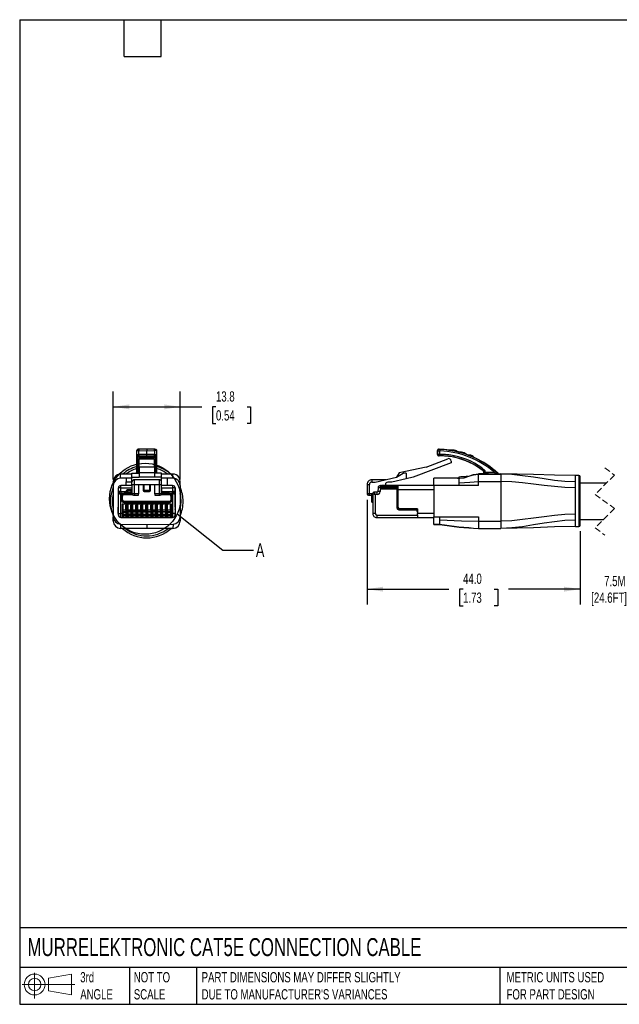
# Model space of a CAD drawing. Header units: millimetres. Extents: x 6 to 273, y 6 to 210.
# Tile 1 of 5: x 6 to 130, y 6 to 210. Entities that reach past the tile are written whole.
import ezdxf

# ---------------------------------------------------------------- set-up
doc = ezdxf.new("R2010")
doc.units = ezdxf.units.MM
doc.linetypes.add('SLD-Dashed', pattern=[1.905, 1.27, -0.635])
doc.linetypes.add('SLD-Solid', pattern=[0])
doc.layers.add('DIMENSIONS', color=140, linetype='SLD-Solid', lineweight=25)
doc.layers.add('TEXT', color=140, linetype='SLD-Solid', lineweight=25)
doc.layers.add('SLD-DEFPOINTS', color=7, linetype='Continuous')
doc.styles.add('SLDTEXTSTYLE0', font='TXT', dxfattribs={"width": 0.7})
doc.dimstyles.new('SLDDIMSTYLE1', dxfattribs={"dimtxt": 2.158008, "dimasz": 3.302, "dimexe": 0, "dimexo": 0.0625, "dimgap": 0.539502, "dimtad": 0, "dimtih": 1, "dimtoh": 1, "dimdec": 1, "dimrnd": 1e-09, "dimzin": 12, "dimdsep": 46, "dimtxsty": 'SLDTEXTSTYLE0', "dimsah": 1, "dimcen": 0.09, "dimadec": 0, "dimazin": 3, "dimtfac": 1, "dimtdec": 1, "dimtofl": 0, "dimtmove": 0, "dimatfit": 3, "dimfxl": 0, "dimfrac": 2, "dimtolj": 1, "dimtzin": 12, "dimarcsym": 0})
doc.dimstyles.new('SLDDIMSTYLE2', dxfattribs={"dimtxt": 2.158008, "dimasz": 3.302, "dimexe": 0, "dimexo": 0.0625, "dimgap": 0.539502, "dimtad": 0, "dimtih": 1, "dimtoh": 1, "dimdec": 1, "dimrnd": 1e-09, "dimzin": 12, "dimdsep": 46, "dimtxsty": 'SLDTEXTSTYLE0', "dimsah": 1, "dimcen": 0.09, "dimadec": 0, "dimazin": 3, "dimtfac": 1, "dimtdec": 1, "dimtmove": 0, "dimatfit": 0, "dimfxl": 0, "dimfrac": 2, "dimtolj": 1, "dimtzin": 12, "dimarcsym": 0})
doc.dimstyles.new('SLDDIMSTYLE3', dxfattribs={"dimtxt": 2.158008, "dimasz": 3.302, "dimexe": 0, "dimexo": 0.0625, "dimgap": 0.539502, "dimtad": 0, "dimtih": 1, "dimtoh": 1, "dimdec": 1, "dimrnd": 1e-09, "dimzin": 4, "dimdsep": 46, "dimtxsty": 'SLDTEXTSTYLE0', "dimsah": 1, "dimcen": 0.09, "dimadec": 0, "dimazin": 1, "dimtfac": 1, "dimtdec": 1, "dimtofl": 0, "dimtmove": 0, "dimatfit": 3, "dimfxl": 0, "dimfrac": 2, "dimtolj": 1, "dimtzin": 12, "dimarcsym": 0})
doc.dimstyles.new('SLDDIMSTYLE4', dxfattribs={"dimtxt": 0.18, "dimasz": 3.302, "dimexe": 0, "dimexo": 0.0625, "dimgap": 0, "dimtad": 0, "dimtih": 1, "dimtoh": 1, "dimdec": 0, "dimrnd": 1e-09, "dimzin": 0, "dimdsep": 46, "dimtxsty": 'Standard', "dimblk1": 'NONE', "dimblk2": 'NONE', "dimsah": 1, "dimcen": 0.09, "dimadec": 0, "dimazin": 0, "dimtfac": 3.302, "dimtdec": 0, "dimtofl": 0, "dimtmove": 0, "dimatfit": 3, "dimldrblk": 'NONE', "dimfxl": 0, "dimfrac": 2, "dimtolj": 1, "dimtzin": 0, "dimarcsym": 0})

# ---------------------------------------------------------------- blocks, each defined once
blk = doc.blocks.new('Block11')
at = {"color": 7, "linetype": 'SLD-Solid', "lineweight": 18}
for p, q in [((2.59, 5.31), (2.59, 0)), ((5.48, 4.17), (10.18, 5.03)), ((5.48, 1.6), (5.48, 4.17)), ((10.18, 5.03), (10.18, 0.73)), ((0, 2.88), (10.87, 2.88)), ((5.48, 1.6), (10.18, 0.73))]:
    blk.add_line(p, q, dxfattribs=at)
for radius in [2.15, 1.29]:
    blk.add_circle((2.59, 2.88), radius, dxfattribs=at)
blk = doc.blocks.new('Block12')
at = {"layer": 'SLD-DEFPOINTS'}
blk.add_blockref('Block11', (0, 0), dxfattribs=at)
blk = doc.blocks.new('_D_3')
at = {"layer": 'DIMENSIONS'}
for p, q in [((122.05, 104), (122.05, 88.85)), ((140.01, 104.35), (140.01, 88.85)), ((122.05, 92.03), (115.7, 92.03)), ((140.01, 92.03), (146.36, 92.03))]:
    blk.add_line(p, q, dxfattribs=at)
for points in [[(122.05, 92.03), (118.74, 92.53), (118.74, 91.52)], [(140.01, 92.03), (143.31, 91.52), (143.31, 92.53)]]:
    blk.add_solid(points, dxfattribs=at)
at = {"layer": 'DIMENSIONS', "char_height": 2.117, "attachment_point": 1, "style": 'SLDTEXTSTYLE0'}
for s, insert in [('7.5M', (127, 94.76)), ('[24.6FT]', (124.33, 91.33))]:
    blk.add_mtext(s, dxfattribs=dict(at, insert=insert))
blk = doc.blocks.new('_D_4')
at = {"layer": 'DIMENSIONS'}
for p, q in [((78.05, 110.45), (78.05, 88.85)), ((122.05, 104), (122.05, 88.85)), ((78.05, 92.03), (94.96, 92.03)), ((97.88, 92.03), (97.16, 92.03)), ((97.16, 92.03), (97.16, 88.6)), ((104.3, 92.03), (105.02, 92.03)), ((105.02, 92.03), (105.02, 88.6)), ((122.05, 92.03), (107.22, 92.03)), ((97.16, 88.6), (97.88, 88.6)), ((105.02, 88.6), (104.3, 88.6))]:
    blk.add_line(p, q, dxfattribs=at)
for points in [[(78.05, 92.03), (81.35, 91.52), (81.35, 92.53)], [(122.05, 92.03), (118.74, 92.53), (118.74, 91.52)]]:
    blk.add_solid(points, dxfattribs=at)
at = {"layer": 'DIMENSIONS', "char_height": 2.117, "attachment_point": 1, "style": 'SLDTEXTSTYLE0'}
for s, insert in [('44.0', (97.88, 95.24)), ('1.73', (97.88, 91.33))]:
    blk.add_mtext(s, dxfattribs=dict(at, insert=insert))
blk = doc.blocks.new('_D_5')
at = {"layer": 'DIMENSIONS'}
for p, q in [((25.68, 114.69), (25.68, 132.83)), ((39.48, 114.69), (39.48, 132.83)), ((25.68, 129.65), (39.48, 129.65)), ((39.48, 129.65), (43.95, 129.65)), ((46.87, 129.65), (46.15, 129.65)), ((46.15, 129.65), (46.15, 126.22)), ((53.28, 129.65), (54.01, 129.65)), ((54.01, 129.65), (54.01, 126.22)), ((46.15, 126.22), (46.87, 126.22)), ((54.01, 126.22), (53.28, 126.22))]:
    blk.add_line(p, q, dxfattribs=at)
for points in [[(25.68, 129.65), (28.98, 129.14), (28.98, 130.16)], [(39.48, 129.65), (36.18, 130.16), (36.18, 129.14)]]:
    blk.add_solid(points, dxfattribs=at)
at = {"layer": 'DIMENSIONS', "char_height": 2.117, "attachment_point": 1, "style": 'SLDTEXTSTYLE0'}
for s, insert in [('13.8', (46.87, 132.86)), ('0.54', (46.87, 128.95))]:
    blk.add_mtext(s, dxfattribs=dict(at, insert=insert))
blk = doc.blocks.new('_None')

msp = doc.modelspace()

# ---------------------------------------------------------------- linework, layer by layer
for p, q in [((30.48, 120.59), (30.48, 119.84)), ((32.58, 120.91), (30.97, 120.9)), ((30.97, 120.6), (32.58, 120.61)), ((30.97, 119.84), (30.97, 120.6)), ((34.18, 120.9), (32.57, 120.91)), ((32.58, 119.83), (32.58, 120.61)), ((32.58, 120.61), (34.18, 120.6)), ((34.18, 120.6), (34.18, 119.84)), ((34.68, 119.84), (34.68, 120.59)), ((92.6, 119.83), (92.6, 120.61)), ((92.6, 120.61), (92.61, 120.6)), ((92.61, 120.6), (92.61, 119.84)), ((92.92, 120.9), (92.91, 120.91)), ((93.11, 119.84), (93.11, 120.59)), ((95.84, 120.57), (94.95, 120.72)), ((95.01, 120.72), (95.81, 120.72)), ((95.81, 120.72), (95.81, 120.72)), ((97.19, 120.27), (97.56, 120.27)), ((97.56, 120.27), (97.56, 120.27)), ((30.48, 119.84), (30.48, 119.55)), ((30.48, 119.55), (30.48, 116.47)), ((30.78, 119.25), (30.78, 119.54)), ((30.78, 119.54), (30.79, 119.54)), ((32.58, 119.24), (30.78, 119.25)), ((30.78, 116.42), (30.78, 119.25)), ((32.58, 119.83), (30.97, 119.84)), ((30.97, 119.55), (30.97, 119.54)), ((30.97, 119.54), (32.58, 119.53)), ((30.97, 119.54), (32.58, 119.53)), ((34.18, 118.97), (30.98, 118.97)), ((30.98, 118.93), (30.98, 118.97)), ((30.98, 118.93), (34.18, 118.93)), ((30.98, 117.21), (30.98, 118.93)), ((34.18, 119.84), (32.58, 119.83)), ((32.58, 119.53), (34.18, 119.54)), ((32.58, 119.53), (34.18, 119.54)), ((32.58, 119.24), (32.58, 119.53)), ((32.58, 119.24), (34.38, 119.25)), ((32.58, 118.97), (32.58, 119.24)), ((34.18, 119.54), (34.18, 119.55)), ((34.18, 118.97), (34.18, 118.93)), ((34.18, 117.21), (34.18, 118.93)), ((34.37, 119.54), (34.38, 119.54)), ((34.38, 119.54), (34.38, 119.25)), ((34.38, 119.25), (34.38, 116.42)), ((34.68, 119.55), (34.68, 119.84)), ((34.68, 116.47), (34.68, 119.55)), ((95.41, 118.12), (87.59, 115.12)), ((90.24, 117.21), (94.73, 118.93)), ((92.61, 119.84), (92.6, 119.83)), ((92.9, 119.53), (92.91, 119.54)), ((95.41, 118.47), (95.41, 118.12)), ((96, 119.24), (96, 119.25)), ((98.97, 119.69), (99.16, 119.69)), ((99.24, 119.58), (98.98, 119.67)), ((99.16, 119.69), (99.16, 119.69)), ((29.53, 115.96), (30.98, 115.96)), ((29.53, 115.13), (29.53, 115.96)), ((30.48, 116.1), (30.45, 115.99)), ((30.47, 116.04), (30.48, 116.1)), ((30.48, 116.47), (30.48, 116.1)), ((30.98, 116.42), (30.78, 116.42)), ((30.78, 116.1), (30.78, 116.19)), ((30.78, 116.19), (30.98, 116.19)), ((30.98, 116.09), (30.78, 116.1)), ((34.18, 117.21), (30.98, 117.21)), ((30.98, 117.21), (30.98, 116.05)), ((34.18, 116.05), (30.98, 116.05)), ((30.98, 116.05), (30.98, 115.13)), ((34.18, 117.21), (34.18, 116.05)), ((34.38, 116.42), (34.18, 116.42)), ((34.18, 116.19), (34.38, 116.19)), ((34.38, 116.1), (34.18, 116.09)), ((34.18, 116.05), (34.18, 115.13)), ((35.63, 115.96), (34.18, 115.96)), ((34.38, 116.19), (34.38, 116.1)), ((34.68, 116.1), (34.68, 116.47)), ((35.63, 115.13), (35.63, 115.96)), ((84.67, 116.05), (84.14, 115.13)), ((84.14, 115.13), (85.52, 115.96)), ((90.24, 117.21), (84.67, 116.05)), ((86.16, 115.96), (85.52, 115.96)), ((86.16, 115.96), (86.16, 114.79)), ((102.05, 116.42), (102.03, 116.41)), ((102.15, 116.18), (102.16, 116.19)), ((102.15, 115.98), (102.15, 116.18)), ((102.16, 116.19), (102.16, 116.1)), ((102.46, 116.1), (102.46, 116.47)), ((104.41, 116.1), (103.05, 116.1)), ((104.41, 116.1), (104.41, 115.8)), ((105.11, 115.9), (105.11, 115.88)), ((25.68, 114.27), (25.68, 113.42)), ((29.53, 115.79), (27.16, 115.77)), ((27.16, 115.71), (27.16, 115.77)), ((27.16, 114.92), (27.16, 115.71)), ((28.33, 114.93), (27.16, 114.92)), ((29.53, 114.94), (28.33, 114.93)), ((28.33, 114.93), (28.33, 114.17)), ((28.33, 114.17), (28.33, 114.17)), ((28.34, 113.42), (28.33, 114.17)), ((28.33, 114.17), (29.53, 114.17)), ((29.53, 115.13), (30.98, 115.13)), ((29.53, 114.12), (29.53, 115.13)), ((29.53, 113.62), (29.53, 114.12)), ((30.03, 113.62), (30.03, 114.62)), ((35.13, 114.62), (30.03, 114.62)), ((34.18, 115.13), (30.98, 115.13)), ((35.63, 115.13), (34.18, 115.13)), ((35.13, 114.62), (35.13, 113.62)), ((37.99, 115.77), (35.63, 115.79)), ((35.63, 114.12), (35.63, 115.13)), ((36.83, 114.93), (35.63, 114.94)), ((35.63, 113.62), (35.63, 114.12)), ((36.84, 113.42), (36.83, 114.93)), ((37.99, 114.92), (36.83, 114.93)), ((37.99, 114.92), (37.99, 115.77)), ((39.48, 113.42), (39.48, 114.27)), ((79.05, 114.62), (79.05, 114.12)), ((81.92, 114.62), (79.05, 114.62)), ((79.05, 114.12), (79.74, 114.12)), ((79.74, 114.12), (84.14, 115.13)), ((83.2, 114.11), (82.33, 114.11)), ((86.16, 114.79), (83.2, 114.11)), ((87.59, 115.12), (86.16, 114.79)), ((91.85, 114.92), (91.85, 114.93)), ((91.85, 113.42), (91.85, 114.92)), ((97.05, 114.92), (91.85, 114.92)), ((96.75, 114.95), (93.35, 114.95)), ((97.05, 115.22), (97.56, 115.25)), ((97.05, 114.95), (97.05, 115.22)), ((97.05, 114.92), (97.05, 114.95)), ((97.05, 113.97), (97.05, 114.77)), ((97.05, 113.42), (97.05, 113.97)), ((97.56, 115.25), (98.88, 115.32)), ((101.05, 115.77), (101.05, 115.8)), ((103.05, 115.8), (101.05, 115.8)), ((101.05, 115.62), (101.05, 115.77)), ((101.05, 115.77), (105.65, 115.77)), ((101.05, 114.27), (101.05, 115.62)), ((101.05, 113.42), (101.05, 114.27)), ((101.05, 114.27), (105.65, 114.27)), ((101.98, 115.82), (101.97, 115.81)), ((103.05, 115.8), (103.05, 115.8)), ((103.05, 115.8), (104.41, 115.8)), ((105.31, 115.82), (105.65, 115.82)), ((105.31, 115.8), (105.31, 115.82)), ((105.65, 115.82), (105.65, 115.77)), ((105.65, 115.77), (105.65, 114.27)), ((105.65, 114.27), (105.65, 106.07)), ((121.75, 115.47), (121.05, 115.47)), ((121.05, 114.18), (121.05, 115.47)), ((121.05, 112.94), (121.05, 114.18)), ((121.75, 115.47), (121.75, 110.22)), ((122.05, 110.22), (122.05, 115.17)), ((127.41, 113.87), (122.05, 113.87)), ((25.68, 113.42), (25.68, 106.97)), ((26.69, 112.62), (26.69, 108.92)), ((26.69, 112.62), (26.74, 112.62)), ((26.74, 112.15), (26.74, 112.92)), ((26.74, 111.55), (26.74, 112.15)), ((29.53, 113.42), (27.24, 113.42)), ((27.24, 112.95), (27.24, 113.42)), ((27.24, 112.17), (27.24, 112.95)), ((27.24, 112.95), (29.53, 112.95)), ((27.24, 112.05), (27.24, 112.17)), ((27.24, 112.17), (28.32, 112.17)), ((29.53, 112.05), (27.24, 112.05)), ((28.32, 112.17), (28.25, 112.05)), ((28.32, 112.17), (28.53, 112.55)), ((29.48, 112.55), (28.53, 112.55)), ((29.53, 112.47), (29.48, 112.55)), ((29.53, 113.62), (30.03, 113.62)), ((29.53, 113.62), (29.53, 111.72)), ((29.53, 112.95), (29.53, 112.47)), ((29.53, 112.15), (29.53, 112.47)), ((29.53, 112.05), (29.53, 112.15)), ((30.03, 111.72), (30.03, 113.62)), ((30.03, 113.62), (30.88, 113.62)), ((30.88, 113.62), (32.03, 113.62)), ((30.88, 113.62), (30.88, 111.72)), ((31.83, 113.62), (31.83, 112.38)), ((32.03, 112.38), (31.83, 112.38)), ((32.03, 113.62), (33.13, 113.62)), ((32.03, 112.38), (32.03, 113.62)), ((32.03, 112.18), (32.03, 112.38)), ((33.13, 112.38), (32.03, 112.38)), ((32.03, 112.18), (33.13, 112.18)), ((33.13, 113.62), (34.28, 113.62)), ((33.13, 113.62), (33.13, 112.38)), ((33.13, 112.38), (33.13, 112.18)), ((33.33, 112.38), (33.13, 112.38)), ((33.33, 112.38), (33.33, 113.62)), ((34.28, 113.62), (35.13, 113.62)), ((34.28, 111.72), (34.28, 113.62)), ((35.13, 113.62), (35.63, 113.62)), ((35.13, 113.62), (35.13, 111.72)), ((35.63, 111.72), (35.63, 113.62)), ((37.92, 113.42), (35.63, 113.42)), ((35.63, 112.95), (37.92, 112.95)), ((35.63, 112.95), (35.63, 112.17)), ((35.63, 112.17), (37.92, 112.17)), ((37.92, 112.05), (35.63, 112.05)), ((37.92, 113.42), (37.92, 112.95)), ((37.92, 112.95), (37.92, 112.17)), ((37.92, 112.17), (37.92, 112.05)), ((37.92, 112.03), (37.92, 112.05)), ((38.42, 112.92), (38.42, 112.15)), ((38.42, 112.62), (38.47, 112.62)), ((38.42, 112.15), (38.42, 111.55)), ((38.47, 108.92), (38.47, 112.62)), ((39.48, 113.42), (39.48, 106.97)), ((78.05, 113.62), (78.55, 113.62)), ((78.05, 113.62), (78.05, 111.72)), ((78.05, 113.62), (78.05, 112.38)), ((78.05, 112.38), (78.05, 111.72)), ((78.55, 111.72), (78.55, 113.62)), ((80.15, 112.05), (79.55, 112.05)), ((80.15, 111.55), (80.15, 112.05)), ((80.32, 112.95), (80.28, 112.17)), ((80.82, 112.92), (80.78, 112.15)), ((80.82, 112.92), (80.82, 113.42)), ((81.03, 113.42), (80.82, 113.42)), ((81.03, 112.92), (80.82, 112.92)), ((81.03, 113.42), (81.03, 112.92)), ((81.03, 113.42), (81.28, 113.42)), ((81.03, 112.92), (81.03, 112.72)), ((81.03, 112.92), (84.28, 112.92)), ((81.03, 112.72), (84.28, 112.72)), ((81.08, 113.22), (84.28, 113.22)), ((81.08, 113.22), (81.08, 112.92)), ((84.48, 113.42), (81.28, 113.42)), ((81.83, 113.61), (81.83, 113.42)), ((84.28, 112.62), (84.28, 113.22)), ((84.28, 112.92), (84.28, 112.72)), ((84.28, 112.92), (84.28, 112.92)), ((84.28, 108.72), (84.28, 112.72)), ((84.28, 112.62), (84.28, 108.92)), ((84.28, 112.62), (84.48, 112.62)), ((84.48, 112.62), (84.48, 113.42)), ((91.85, 113.42), (84.48, 113.42)), ((84.48, 108.92), (84.48, 112.62)), ((84.48, 112.62), (91.85, 112.62)), ((97.05, 113.42), (91.85, 113.42)), ((91.85, 113.42), (91.85, 106.97)), ((101.05, 113.42), (97.05, 113.42)), ((121.05, 107.51), (121.05, 112.94)), ((26.74, 107.62), (26.74, 111.55)), ((27.24, 107.62), (27.24, 111.75)), ((27.24, 111.75), (27.89, 111.75)), ((27.39, 111.25), (27.39, 110.42)), ((27.39, 111.25), (27.59, 111.25)), ((27.59, 110.42), (27.39, 110.42)), ((27.59, 110.42), (27.59, 111.25)), ((27.89, 111.55), (27.89, 111.75)), ((29.53, 111.75), (27.89, 111.75)), ((27.89, 111.55), (29.58, 111.55)), ((37.27, 110.12), (27.89, 110.12)), ((27.89, 109.92), (27.89, 110.12)), ((27.89, 109.92), (37.27, 109.92)), ((30.03, 111.72), (29.53, 111.72)), ((29.83, 111.42), (30.03, 111.42)), ((30.88, 111.72), (30.03, 111.72)), ((30.03, 111.72), (30.03, 111.42)), ((30.03, 111.42), (30.88, 111.42)), ((30.88, 111.42), (30.88, 111.72)), ((35.13, 111.72), (34.28, 111.72)), ((34.28, 111.72), (34.28, 111.42)), ((34.28, 111.42), (35.13, 111.42)), ((35.63, 111.72), (35.13, 111.72)), ((35.13, 111.72), (35.13, 111.42)), ((35.13, 111.42), (35.33, 111.42)), ((35.57, 111.55), (37.27, 111.55)), ((37.27, 111.75), (35.63, 111.75)), ((37.27, 111.75), (37.27, 111.55)), ((37.27, 111.75), (37.92, 111.75)), ((37.27, 110.12), (37.27, 109.92)), ((37.57, 111.25), (37.57, 110.42)), ((37.57, 111.25), (37.77, 111.25)), ((37.77, 110.42), (37.57, 110.42)), ((37.77, 110.42), (37.77, 111.25)), ((37.92, 111.75), (37.92, 107.62)), ((38.41, 111.59), (38.42, 111.55)), ((38.42, 111.55), (38.42, 107.62)), ((78.55, 111.72), (78.05, 111.72)), ((78.35, 111.42), (78.55, 111.42)), ((79.04, 111.72), (78.55, 111.72)), ((78.55, 111.42), (78.55, 111.72)), ((78.55, 111.42), (78.95, 111.42)), ((78.95, 111.55), (78.95, 111.25)), ((78.95, 111.25), (78.95, 110.42)), ((78.95, 111.25), (79.15, 111.25)), ((78.95, 110.42), (78.95, 110.12)), ((79.15, 110.42), (78.95, 110.42)), ((79.15, 111.25), (79.15, 111.75)), ((79.25, 111.75), (79.15, 111.75)), ((79.15, 110.42), (79.15, 111.25)), ((79.15, 111.25), (79.25, 111.25)), ((79.25, 110.42), (79.15, 110.42)), ((79.15, 109.92), (79.15, 110.42)), ((79.15, 109.92), (79.25, 109.92)), ((79.25, 111.75), (79.25, 107.62)), ((79.75, 111.55), (79.75, 107.62)), ((80.15, 111.55), (79.75, 111.55)), ((121.75, 110.22), (121.75, 104.97)), ((122.05, 105.27), (122.05, 110.22)), ((26.69, 108.62), (26.69, 108.92)), ((26.74, 108.92), (26.69, 108.92)), ((26.69, 107.62), (26.69, 108.62)), ((28.49, 109.57), (27.49, 109.57)), ((27.49, 109.57), (27.49, 107.62)), ((27.69, 108.37), (27.69, 109.37)), ((27.69, 107.62), (27.69, 109.37)), ((27.69, 108.37), (28.29, 108.37)), ((27.69, 108.03), (28.29, 108.03)), ((27.69, 107.9), (28.29, 107.9)), ((28.29, 108.37), (28.29, 109.37)), ((28.29, 109.37), (28.29, 107.62)), ((28.49, 107.62), (28.49, 109.57)), ((29.51, 109.57), (28.51, 109.57)), ((28.51, 109.57), (28.51, 107.62)), ((28.71, 108.37), (28.71, 109.37)), ((28.71, 107.62), (28.71, 109.37)), ((28.71, 108.37), (28.83, 108.37)), ((29.31, 108.03), (28.71, 108.03)), ((29.31, 107.9), (28.71, 107.9)), ((28.83, 108.42), (29.18, 108.42)), ((28.83, 108.42), (28.83, 108.37)), ((29.18, 108.42), (29.18, 108.37)), ((29.18, 108.37), (29.31, 108.37)), ((29.31, 109.37), (29.31, 107.62)), ((29.31, 108.37), (29.31, 109.37)), ((29.51, 107.62), (29.51, 109.57)), ((30.53, 109.57), (29.53, 109.57)), ((29.53, 109.57), (29.53, 107.62)), ((29.73, 108.37), (29.73, 109.37)), ((29.73, 107.62), (29.73, 109.37)), ((29.73, 108.37), (29.85, 108.37)), ((30.33, 108.03), (29.73, 108.03)), ((30.33, 107.9), (29.73, 107.9)), ((29.85, 108.42), (30.2, 108.42)), ((29.85, 108.42), (29.85, 108.37)), ((29.85, 108.37), (29.88, 108.37)), ((29.88, 108.37), (29.88, 108.42)), ((30.18, 108.37), (30.18, 108.42)), ((30.18, 108.37), (30.2, 108.37)), ((30.2, 108.42), (30.2, 108.37)), ((30.2, 108.37), (30.33, 108.37)), ((30.33, 108.37), (30.33, 109.37)), ((30.33, 109.37), (30.33, 107.62)), ((30.53, 107.62), (30.53, 109.57)), ((31.55, 109.57), (30.55, 109.57)), ((30.55, 109.57), (30.55, 107.62)), ((30.75, 108.37), (30.75, 109.37)), ((30.75, 107.62), (30.75, 109.37)), ((30.75, 108.37), (30.87, 108.37)), ((31.35, 108.03), (30.75, 108.03)), ((31.35, 107.9), (30.75, 107.9)), ((30.87, 108.42), (31.22, 108.42)), ((30.87, 108.42), (30.87, 108.37)), ((31.22, 108.42), (31.22, 108.37)), ((31.22, 108.37), (31.35, 108.37)), ((31.35, 108.37), (31.35, 109.37)), ((31.35, 109.37), (31.35, 107.62)), ((31.55, 107.62), (31.55, 109.57)), ((32.57, 109.57), (31.57, 109.57)), ((31.57, 109.57), (31.57, 107.62)), ((31.77, 108.37), (31.77, 109.37)), ((31.77, 107.62), (31.77, 109.37)), ((31.77, 108.37), (32.37, 108.37)), ((32.37, 108.03), (31.77, 108.03)), ((32.37, 107.98), (31.77, 107.98)), ((32.37, 107.91), (31.77, 107.91)), ((32.37, 108.37), (32.37, 109.37)), ((32.37, 109.37), (32.37, 107.62)), ((32.57, 107.62), (32.57, 109.57)), ((33.59, 109.57), (32.59, 109.57)), ((32.59, 109.57), (32.59, 107.62)), ((32.79, 108.37), (32.79, 109.37)), ((32.79, 107.62), (32.79, 109.37)), ((32.79, 108.37), (33.39, 108.37)), ((32.79, 108.03), (33.39, 108.03)), ((32.79, 107.98), (33.39, 107.98)), ((33.39, 107.91), (32.79, 107.91)), ((33.39, 108.37), (33.39, 109.37)), ((33.39, 109.37), (33.39, 107.62)), ((33.59, 107.62), (33.59, 109.57)), ((34.61, 109.57), (33.61, 109.57)), ((33.61, 109.57), (33.61, 107.62)), ((33.81, 108.37), (33.81, 109.37)), ((33.81, 107.62), (33.81, 109.37)), ((33.81, 108.37), (33.93, 108.37)), ((34.41, 108.03), (33.81, 108.03)), ((34.41, 107.9), (33.81, 107.9)), ((33.93, 108.42), (34.28, 108.42)), ((33.93, 108.42), (33.93, 108.37)), ((33.93, 108.37), (33.96, 108.37)), ((33.96, 108.37), (33.96, 108.42)), ((34.26, 108.37), (34.26, 108.42)), ((34.26, 108.37), (34.28, 108.37)), ((34.28, 108.42), (34.28, 108.37)), ((34.28, 108.37), (34.41, 108.37)), ((34.41, 108.37), (34.41, 109.37)), ((34.41, 109.37), (34.41, 107.62)), ((34.61, 107.62), (34.61, 109.57)), ((35.63, 109.57), (34.63, 109.57)), ((34.63, 109.57), (34.63, 107.62)), ((34.83, 108.37), (34.83, 109.37)), ((34.83, 107.62), (34.83, 109.37)), ((34.83, 108.37), (35.43, 108.37)), ((34.83, 108.03), (35.43, 108.03)), ((34.83, 107.98), (35.43, 107.98)), ((35.43, 107.91), (34.83, 107.91)), ((35.43, 108.37), (35.43, 109.37)), ((35.43, 109.37), (35.43, 107.62)), ((35.63, 107.62), (35.63, 109.57)), ((36.65, 109.57), (35.65, 109.57)), ((35.65, 109.57), (35.65, 107.62)), ((35.85, 108.37), (35.85, 109.37)), ((35.85, 107.62), (35.85, 109.37)), ((35.85, 108.37), (36.45, 108.37)), ((35.85, 108.03), (36.45, 108.03)), ((35.85, 107.98), (36.45, 107.98)), ((36.45, 107.91), (35.85, 107.91)), ((36.45, 108.37), (36.45, 109.37)), ((36.45, 109.37), (36.45, 107.62)), ((36.65, 107.62), (36.65, 109.57)), ((37.67, 109.57), (36.67, 109.57)), ((36.67, 109.57), (36.67, 107.62)), ((36.87, 108.37), (36.87, 109.37)), ((36.87, 107.62), (36.87, 109.37)), ((36.87, 108.37), (37.47, 108.37)), ((36.87, 108.03), (37.47, 108.03)), ((36.87, 107.9), (37.47, 107.9)), ((37.47, 108.37), (37.47, 109.37)), ((37.47, 109.37), (37.47, 107.62)), ((37.67, 107.62), (37.67, 109.57)), ((38.47, 108.92), (38.42, 108.92)), ((38.47, 108.92), (38.47, 108.62)), ((38.47, 108.62), (38.47, 107.62)), ((79.25, 109.57), (79.25, 107.62)), ((84.28, 109.03), (84.28, 109.03)), ((84.48, 108.92), (84.28, 108.92)), ((84.35, 108.53), (84.35, 108.67)), ((84.58, 108.42), (87.95, 108.42)), ((88.45, 108.62), (84.78, 108.62)), ((84.78, 108.42), (84.78, 108.62)), ((87.95, 108.42), (88.45, 108.42)), ((88.45, 108.62), (88.45, 107.62)), ((25.68, 106.07), (25.68, 106.97)), ((25.81, 106.35), (25.68, 106.07)), ((26.74, 107.62), (27.24, 107.62)), ((26.74, 107.32), (26.74, 107.62)), ((27.49, 107.62), (27.24, 107.62)), ((27.24, 106.82), (27.24, 107.62)), ((27.24, 106.82), (27.49, 106.82)), ((27.49, 107.62), (27.49, 106.82)), ((27.69, 107.62), (27.49, 107.62)), ((27.49, 106.82), (28.49, 106.82)), ((28.33, 106.89), (27.64, 106.89)), ((27.69, 107.62), (27.69, 107.02)), ((27.69, 107.53), (28.29, 107.53)), ((27.69, 107.32), (28.29, 107.32)), ((28.29, 107.25), (27.69, 107.25)), ((28.49, 107.62), (28.29, 107.62)), ((28.29, 107.62), (28.29, 107.02)), ((28.51, 107.62), (28.49, 107.62)), ((28.49, 106.82), (28.49, 107.62)), ((28.49, 106.82), (28.51, 106.82)), ((28.71, 107.62), (28.51, 107.62)), ((28.51, 107.62), (28.51, 106.82)), ((28.51, 106.82), (29.51, 106.82)), ((29.35, 106.89), (28.66, 106.89)), ((28.71, 107.62), (28.71, 107.02)), ((29.31, 107.53), (28.71, 107.53)), ((28.71, 107.32), (29.31, 107.32)), ((29.31, 107.25), (28.71, 107.25)), ((29.51, 107.62), (29.31, 107.62)), ((29.31, 107.62), (29.31, 107.02)), ((29.53, 107.62), (29.51, 107.62)), ((29.51, 106.82), (29.51, 107.62)), ((29.51, 106.82), (29.53, 106.82)), ((29.73, 107.62), (29.53, 107.62)), ((29.53, 107.62), (29.53, 106.82)), ((29.53, 106.82), (30.53, 106.82)), ((30.37, 106.89), (29.68, 106.89)), ((29.73, 107.62), (29.73, 107.02)), ((30.33, 107.53), (29.73, 107.53)), ((29.73, 107.32), (30.33, 107.32)), ((30.33, 107.25), (29.73, 107.25)), ((30.53, 107.62), (30.33, 107.62)), ((30.33, 107.62), (30.33, 107.02)), ((30.55, 107.62), (30.53, 107.62)), ((30.53, 106.82), (30.53, 107.62)), ((30.53, 106.82), (30.55, 106.82)), ((30.75, 107.62), (30.55, 107.62)), ((30.55, 107.62), (30.55, 106.82)), ((30.55, 106.82), (31.55, 106.82)), ((31.39, 106.89), (30.7, 106.89)), ((30.75, 107.62), (30.75, 107.02)), ((31.35, 107.53), (30.75, 107.53)), ((30.75, 107.32), (31.35, 107.32)), ((31.35, 107.25), (30.75, 107.25)), ((31.55, 107.62), (31.35, 107.62)), ((31.35, 107.62), (31.35, 107.02)), ((31.57, 107.62), (31.55, 107.62)), ((31.55, 106.82), (31.55, 107.62)), ((31.55, 106.82), (31.57, 106.82)), ((31.77, 107.62), (31.57, 107.62)), ((31.57, 107.62), (31.57, 106.82)), ((31.57, 106.82), (32.57, 106.82)), ((32.41, 106.89), (31.72, 106.89)), ((31.77, 107.62), (31.77, 107.02)), ((32.37, 107.4), (31.77, 107.4)), ((31.77, 107.32), (32.37, 107.32)), ((32.37, 107.25), (31.77, 107.25)), ((32.57, 107.62), (32.37, 107.62)), ((32.37, 107.62), (32.37, 107.02)), ((32.59, 107.62), (32.57, 107.62)), ((32.57, 106.82), (32.57, 107.62)), ((32.57, 106.82), (32.59, 106.82)), ((32.79, 107.62), (32.59, 107.62)), ((32.59, 107.62), (32.59, 106.82)), ((32.59, 106.82), (33.59, 106.82)), ((33.43, 106.89), (32.74, 106.89)), ((32.79, 107.62), (32.79, 107.02)), ((33.39, 107.4), (32.79, 107.4)), ((32.79, 107.32), (33.39, 107.32)), ((33.39, 107.25), (32.79, 107.25)), ((33.59, 107.62), (33.39, 107.62)), ((33.39, 107.62), (33.39, 107.02)), ((33.61, 107.62), (33.59, 107.62)), ((33.59, 106.82), (33.59, 107.62)), ((33.59, 106.82), (33.61, 106.82)), ((33.81, 107.62), (33.61, 107.62)), ((33.61, 107.62), (33.61, 106.82)), ((33.61, 106.82), (34.61, 106.82)), ((34.45, 106.89), (33.76, 106.89)), ((33.81, 107.62), (33.81, 107.02)), ((34.41, 107.53), (33.81, 107.53)), ((33.81, 107.32), (34.41, 107.32)), ((34.41, 107.25), (33.81, 107.25)), ((34.61, 107.62), (34.41, 107.62)), ((34.41, 107.62), (34.41, 107.02)), ((34.63, 107.62), (34.61, 107.62)), ((34.61, 106.82), (34.61, 107.62)), ((34.61, 106.82), (34.63, 106.82)), ((34.83, 107.62), (34.63, 107.62)), ((34.63, 107.62), (34.63, 106.82)), ((34.63, 106.82), (35.63, 106.82)), ((35.47, 106.89), (34.78, 106.89)), ((34.83, 107.62), (34.83, 107.02)), ((35.43, 107.4), (34.83, 107.4)), ((34.83, 107.32), (35.43, 107.32)), ((35.43, 107.25), (34.83, 107.25)), ((35.63, 107.62), (35.43, 107.62)), ((35.43, 107.62), (35.43, 107.02)), ((35.65, 107.62), (35.63, 107.62)), ((35.63, 106.82), (35.63, 107.62)), ((35.63, 106.82), (35.65, 106.82)), ((35.85, 107.62), (35.65, 107.62)), ((35.65, 107.62), (35.65, 106.82)), ((35.65, 106.82), (36.65, 106.82)), ((36.49, 106.89), (35.8, 106.89)), ((35.85, 107.62), (35.85, 107.02)), ((36.45, 107.4), (35.85, 107.4)), ((35.85, 107.32), (36.45, 107.32)), ((36.45, 107.25), (35.85, 107.25)), ((36.65, 107.62), (36.45, 107.62)), ((36.45, 107.62), (36.45, 107.02)), ((36.67, 107.62), (36.65, 107.62)), ((36.65, 106.82), (36.65, 107.62)), ((36.65, 106.82), (36.67, 106.82)), ((36.87, 107.62), (36.67, 107.62)), ((36.67, 107.62), (36.67, 106.82)), ((36.67, 106.82), (37.67, 106.82)), ((37.51, 106.89), (36.82, 106.89)), ((36.87, 107.62), (36.87, 107.02)), ((36.87, 107.53), (37.47, 107.53)), ((36.87, 107.32), (37.47, 107.32)), ((37.47, 107.25), (36.87, 107.25)), ((37.67, 107.62), (37.47, 107.62)), ((37.47, 107.62), (37.47, 107.02)), ((37.92, 107.62), (37.67, 107.62)), ((37.67, 106.82), (37.67, 107.62)), ((37.67, 106.82), (37.92, 106.82)), ((38.42, 107.62), (37.92, 107.62)), ((37.92, 107.62), (37.92, 106.82)), ((38.42, 107.62), (38.42, 107.32)), ((39.34, 106.35), (39.48, 106.07)), ((39.48, 106.97), (39.48, 106.07)), ((79.75, 107.62), (79.25, 107.62)), ((80.05, 107.32), (88.45, 107.32)), ((80.05, 107.32), (80.05, 106.82)), ((80.05, 106.82), (88.45, 106.82)), ((88.45, 107.34), (88.45, 107.62)), ((91.85, 107.62), (88.45, 107.62)), ((88.45, 107.34), (88.45, 107.32)), ((88.45, 107.32), (88.45, 106.82)), ((88.45, 106.82), (91.85, 106.82)), ((91.85, 106.97), (93.05, 106.97)), ((91.85, 105.47), (91.85, 106.97)), ((93.05, 106.97), (101.05, 106.97)), ((93.05, 105.47), (93.05, 106.35)), ((101.05, 106.97), (101.05, 106.07)), ((101.05, 106.07), (105.65, 106.07)), ((101.05, 106.07), (101.05, 104.57)), ((105.65, 106.07), (105.65, 104.57)), ((121.05, 106.27), (121.05, 107.51)), ((121.05, 104.97), (121.05, 106.27)), ((122.05, 106.37), (126.84, 106.37)), ((27.15, 105.47), (32.58, 105.37)), ((27.15, 105.47), (27.16, 104.57)), ((32.58, 104.52), (27.16, 104.57)), ((32.58, 105.37), (38.01, 105.47)), ((32.58, 105.37), (32.58, 104.52)), ((37.99, 104.57), (32.58, 104.52)), ((38.01, 105.47), (37.99, 104.57)), ((91.85, 105.47), (93.05, 105.47)), ((91.85, 105.37), (91.85, 105.47)), ((91.85, 105.37), (93.05, 105.37)), ((93.05, 105.37), (93.05, 105.47)), ((101.05, 104.57), (105.65, 104.57)), ((101.05, 104.57), (101.05, 104.52)), ((101.05, 104.52), (105.65, 104.52)), ((105.65, 104.57), (105.65, 104.52)), ((121.05, 104.97), (121.75, 104.97))]:
    msp.add_line(p, q)
at = {"color": 7, "linetype": 'SLD-Dashed', "lineweight": 18}
for p, q in [((127.13, 117.05), (129.13, 115.58)), ((129.13, 115.58), (125.13, 111.58)), ((125.13, 111.58), (129.13, 108.66)), ((129.13, 108.66), (125.13, 104.66)), ((125.13, 104.66), (127.13, 103.2))]:
    msp.add_line(p, q, dxfattribs=at)
at = {"flags": 128}
for points in [[(30.97, 120.89), (30.84, 120.89), (30.71, 120.86), (30.63, 120.83), (30.57, 120.79), (30.51, 120.72), (30.48, 120.65)], [(30.97, 120.9), (30.97, 120.89), (30.97, 120.89)], [(34.67, 120.65), (34.65, 120.7), (34.62, 120.75), (34.52, 120.83), (34.45, 120.85), (34.37, 120.87), (34.27, 120.89), (34.18, 120.89)], [(93.11, 120.59), (93.12, 120.7), (93.12, 120.8), (93.12, 120.87), (93.12, 120.89)], [(94.93, 120.72), (94.94, 120.72), (94.95, 120.72), (94.96, 120.72), (94.97, 120.72), (94.98, 120.72), (94.99, 120.72), (95, 120.72), (95.01, 120.72)], [(95.81, 120.72), (95.31, 120.72), (95.09, 120.72), (94.93, 120.72)], [(97.14, 120.27), (97.17, 120.27), (97.19, 120.27)], [(97.56, 120.27), (97.32, 120.27), (97.14, 120.27)], [(93.11, 119.54), (93.11, 119.57), (93.11, 119.63), (93.11, 119.73), (93.11, 119.84)], [(96, 119.25), (96, 119.26), (96, 119.28), (96.01, 119.3), (96.02, 119.34), (96.03, 119.38), (96.04, 119.44), (96.05, 119.49), (96.06, 119.55)], [(98.94, 119.69), (98.95, 119.69), (98.97, 119.69)], [(99.16, 119.69), (99.03, 119.69), (98.94, 119.69)], [(99.24, 119.58), (99.22, 119.62), (99.21, 119.66), (99.19, 119.69), (99.16, 119.69)], [(30.78, 116.1), (30.77, 115.99), (30.77, 115.96)], [(30.78, 116.19), (30.78, 116.33), (30.78, 116.42)], [(34.38, 116.42), (34.38, 116.3), (34.38, 116.19)], [(34.38, 116.1), (34.38, 115.99), (34.38, 115.96)], [(34.68, 116.1), (34.7, 115.99), (34.72, 115.96)], [(102.15, 116.18), (102.11, 116.32), (102.03, 116.41)], [(102.05, 116.42), (102.14, 116.3), (102.16, 116.19)], [(102.46, 116.1), (102.46, 115.99), (102.46, 115.89), (102.46, 115.82), (102.46, 115.8)], [(103.05, 116.1), (102.72, 116.1), (102.46, 116.1)], [(25.78, 113.97), (25.72, 114.14), (25.68, 114.27)], [(27.16, 115.74), (26.83, 115.72), (26.52, 115.62)], [(38.63, 115.62), (38.32, 115.73), (37.99, 115.77)], [(39.37, 113.97), (39.43, 114.14), (39.48, 114.27)], [(97.05, 114.95), (98.07, 115.07), (99.05, 115.37), (100.03, 115.68), (101.05, 115.8)], [(97.05, 114.92), (98.07, 115.03), (99.05, 115.34), (100.03, 115.65), (101.05, 115.77)], [(97.05, 114.77), (97.09, 114.8), (97.11, 114.83), (97.1, 114.88), (97.05, 114.92)], [(97.05, 113.97), (99.29, 114.14), (101.05, 114.27)], [(98.76, 115.28), (98.51, 115.26), (97.42, 115.22)], [(101.92, 115.8), (101.81, 115.8), (101.75, 115.8)], [(101.92, 115.8), (101.95, 115.8), (102.01, 115.8)], [(102.01, 115.8), (102.03, 115.8), (102.14, 115.8)], [(102.14, 115.8), (102.29, 115.8), (102.46, 115.8)], [(102.46, 115.8), (102.79, 115.8), (103.05, 115.8)], [(121.05, 115.47), (116.73, 115.54), (112.42, 115.68), (109.04, 115.78), (105.65, 115.82)], [(121.05, 114.18), (118.89, 114.26), (116.73, 114.48), (114.58, 114.79), (112.42, 115.12), (110.17, 115.44), (107.91, 115.68), (105.65, 115.77)], [(121.05, 112.94), (118.89, 113.01), (116.73, 113.19), (114.58, 113.44), (112.42, 113.72), (110.17, 113.99), (107.91, 114.19), (105.65, 114.27)], [(26.74, 112.9), (26.7, 112.78), (26.69, 112.62)], [(27.24, 112.05), (27.24, 112.03), (27.24, 111.96), (27.24, 111.87), (27.24, 111.75)], [(37.92, 111.75), (37.92, 111.87), (37.92, 111.96), (37.92, 112.03), (37.92, 112.03)], [(38.47, 112.62), (38.45, 112.78), (38.42, 112.9)], [(39.68, 110.12), (39.63, 110.98), (39.48, 111.79)], [(80.78, 112.15), (80.68, 112.15), (80.58, 112.16), (80.5, 112.16), (80.42, 112.17), (80.36, 112.17), (80.31, 112.17), (80.29, 112.17), (80.28, 112.17)], [(80.82, 112.92), (80.72, 112.93), (80.63, 112.93), (80.54, 112.94), (80.46, 112.94), (80.4, 112.94), (80.35, 112.95), (80.33, 112.95), (80.32, 112.95)], [(26.74, 111.55), (26.75, 111.6), (26.79, 111.64), (26.89, 111.7), (26.97, 111.72), (27.06, 111.74), (27.24, 111.75)], [(37.92, 111.75), (38.1, 111.74), (38.19, 111.72), (38.26, 111.7), (38.37, 111.64), (38.4, 111.6), (38.41, 111.59)], [(39.48, 108.45), (39.63, 109.27), (39.68, 110.12)], [(79.25, 111.75), (79.28, 111.74), (79.32, 111.72), (79.39, 111.7), (79.53, 111.64), (79.63, 111.6), (79.75, 111.55)], [(93.05, 106.35), (93.09, 106.85), (93.1, 106.92), (93.11, 106.95), (93.11, 106.96), (93.11, 106.97), (93.11, 106.97), (93.11, 106.97), (93.11, 106.97), (93.11, 106.97), (93.11, 106.97), (93.05, 106.97)], [(93.05, 106.35), (97.53, 106.15), (101.05, 106.07)], [(121.05, 107.51), (118.89, 107.43), (116.73, 107.23), (114.58, 106.96), (112.42, 106.66), (110.17, 106.37), (107.91, 106.16), (105.65, 106.07)], [(121.05, 106.27), (118.89, 106.17), (116.73, 105.94), (114.58, 105.62), (112.42, 105.27), (110.17, 104.92), (107.91, 104.67), (105.65, 104.57)], [(121.05, 104.97), (116.73, 104.89), (112.42, 104.71), (109.04, 104.58), (105.65, 104.52)]]:
    msp.add_lwpolyline(points, dxfattribs=at)
for centre, radius, start, end in [((30.86, 113.92), 6.68, 89.0282, 93.2813), ((44.39, 120.77), 13.42, 179.4708, 180.7288), ((40.51, 120.76), 7.93, 178.9174, 181.0826), ((26.26, 120.75), 7.92, 358.9154, 1.0846), ((34.32, 115.07), 5.54, 86.2786, 91.4119), ((92.9, 120.61), 0.301, 88.1229, 179.8636), ((92.91, 120.6), 0.301, 88.0785, 179.8639), ((94.42, 198.53), 77.95, 268.6715, 269.0391), ((92.24, 101.92), 19, 81.6098, 87.9867), ((93.53, 131.07), 10.19, 266.5761, 267.7197), ((92.24, 101.92), 18.68, 49.3436, 87.3282), ((92.24, 101.92), 18.98, 47.3337, 87.3282), ((94.99, 120.99), 0.279, 258.6688, 262.6009), ((95.54, 120.59), 0.299, 355.2738, 25.5636), ((95.81, 119.47), 1.25, 47.4335, 90.008), ((95.81, 119.47), 1.25, 48.4822, 90.0001), ((92.24, 101.92), 18.99, 76.7905, 79.0593), ((97.08, 122.49), 2.14, 256.4531, 258.6731), ((95.85, 119.6), 1.14, 44.3974, 45.5321), ((92.24, 101.93), 19, 74.9105, 76.5981), ((97.36, 120.97), 0.736, 252.4566, 255.3796), ((92.24, 101.91), 19, 73.5573, 74.9218), ((97.44, 120.15), 0.17, 355.5032, 44.9508), ((97.57, 119.02), 1.25, 41.8419, 90.0103), ((97.56, 119.02), 1.25, 42.8961, 90), ((92.24, 101.93), 18.99, 71.0139, 73.557), ((30.99, 175.39), 55.55, 269.474, 269.9853), ((30.78, 119.84), 0.3, 180.0002, 269.5002), ((30.77, 119.55), 0.297, 180.5598, 270.0619), ((30.73, 128.14), 8.59, 270.3998, 271.6518), ((40.71, 119.68), 9.74, 179.0686, 180.7672), ((24.16, 119.68), 8.42, 358.9796, 1.0204), ((34.17, 175.39), 55.55, 270.0147, 270.526), ((24.45, 119.68), 9.74, 359.2328, 0.9314), ((34.43, 128.14), 8.59, 268.3482, 269.6002), ((34.38, 119.84), 0.3, 270.4998, 359.9998), ((34.38, 119.55), 0.297, 269.9381, 359.4402), ((92.9, 119.83), 0.301, 180.1285, 270.4731), ((93.13, 62), 57.85, 90.0203, 90.5155), ((92.91, 119.84), 0.301, 180.1274, 270.4207), ((93.06, 104.53), 15, 78.6991, 90.6013), ((93.06, 115.59), 3.96, 89.2594, 92.1002), ((93.06, 104.53), 15.32, 78.6991, 89.8002), ((93.06, 104.53), 15.02, 78.6991, 89.8002), ((94.91, 118.47), 0.5, 0, 110.9999), ((93.25, 105.51), 14.02, 51.1202, 78.6991), ((93.25, 105.51), 14, 51.1516, 78.6991), ((93.25, 105.51), 14.32, 49.9622, 78.6991), ((99.1, 121.82), 2.06, 250.6464, 252.9329), ((97.59, 119.13), 1.16, 38.8296, 39.9476), ((92.24, 101.92), 19, 69.264, 70.8234), ((99.35, 120.66), 1.05, 246.7986, 249.7013), ((99.17, 118.44), 1.25, 35.7517, 90.013), ((99.16, 118.44), 1.25, 36.78, 90.0002), ((92.24, 101.93), 18.98, 65.5406, 68.3741), ((100.98, 121.11), 2.1, 245.1573, 247.4584), ((99.22, 118.56), 1.14, 32.6721, 33.7838), ((92.24, 101.92), 19, 47.356, 65.3432), ((32.58, 110.12), 7.5, 106.2602, 131.0685), ((32.58, 110.12), 7.1, 107.204, 127.1332), ((30.71, 116.96), 0.541, 244.3258, 276.7129), ((30.78, 116.49), 0.299, 182.9939, 269.8064), ((30.53, 107.4), 8.7, 88.359, 90.3166), ((34.44, 116.96), 0.541, 263.2863, 295.6749), ((34.38, 116.49), 0.299, 270.1891, 357.0106), ((34.64, 106.59), 9.51, 89.7661, 91.5583), ((32.58, 110.12), 7.5, 48.9315, 73.7398), ((32.58, 110.12), 7.1, 52.8668, 72.796), ((101.87, 116.08), 0.284, 271.8923, 335.6803), ((101.89, 116.08), 0.276, 289.8832, 2.9801), ((101.41, 123.48), 7.09, 275.2036, 278.5535), ((106.53, 111.86), 6.15, 131.4291, 135.2717), ((102.35, 113.16), 2.95, 87.7383, 93.5746), ((-162.37, 116.12), 265.41, 359.9313, 359.9961), ((114.33, 146.84), 32.3, 252.1128, 253.3999), ((105.32, 116.12), 0.303, 227.5549, 269.8008), ((105.31, 116.11), 0.303, 227.5357, 269.7987), ((27.18, 114.27), 1.5, 115.6793, 180), ((27.18, 113.42), 1.5, 90.5298, 180), ((30.03, 114.12), 0.5, 90.0007, 180.001), ((35.13, 114.12), 0.5, 0, 89.9993), ((37.98, 113.42), 1.5, 0, 89.4702), ((37.98, 114.27), 1.5, 0, 64.3207), ((79.05, 113.62), 1, 89.9997, 180.0005), ((79.05, 113.62), 0.5, 90.0002, 179.9999), ((82.33, 113.61), 0.5, 90.0003, 179.9996), ((92.97, 74.38), 40.56, 89.4704, 91.5893), ((96.82, 123.06), 8.11, 269.4703, 271.5893), ((104.71, 139.64), 23.84, 269.2744, 271.4288), ((121.75, 115.17), 0.3, 359.9995, 90.0004), ((32.58, 110.12), 7.5, 156.9261, 203.0739), ((32.58, 110.12), 7.1, 166.3684, 193.6316), ((27.24, 112.92), 0.5, 90, 180), ((27.11, 110.54), 2.41, 87.0366, 98.9552), ((27.11, 109.77), 2.41, 87.0366, 98.9552), ((27.24, 111.55), 0.5, 90, 180), ((29.01, 111.72), 0.675, 39.6128, 150.7326), ((32.03, 112.38), 0.2, 180, 270), ((33.13, 112.38), 0.2, 270, 0), ((37.84, 111.46), 0.579, 13.0411, 83.3512), ((37.92, 112.92), 0.5, 0, 90), ((38.04, 110.54), 2.41, 81.0448, 92.9634), ((38.04, 109.77), 2.41, 81.0448, 92.9634), ((32.58, 110.12), 7.5, 0, 23.0739), ((79.55, 111.75), 0.3, 89.9998, 180.0006), ((-74.58, 50.11), 166.11, 21.7081, 21.8939), ((80.15, 112.18), 0.13, 270.0026, 356.9987), ((80.15, 112.18), 0.63, 270.0002, 357), ((80.82, 112.92), 0.5, 89.9996, 177.0003), ((81.28, 113.22), 0.2, 89.998, 180.001), ((84.48, 113.22), 0.2, 90.0001, 180.0011), ((27.89, 111.25), 0.5, 90, 180), ((27.89, 110.42), 0.5, 180, 270), ((27.89, 111.25), 0.3, 90, 180), ((27.89, 110.42), 0.3, 180, 270), ((29.83, 111.72), 0.3, 180, 270), ((35.33, 111.72), 0.3, 270, 360), ((37.27, 111.25), 0.5, 0, 90), ((37.27, 111.25), 0.3, 0, 90), ((37.27, 110.42), 0.3, 270, 0), ((37.27, 110.42), 0.5, 270, 360), ((32.58, 110.12), 7.5, 336.9261, 0), ((78.35, 111.72), 0.3, 180.0014, 269.9996), ((79.15, 111.55), 0.2, 90.0016, 179.9974), ((79.15, 110.12), 0.2, 180.0026, 269.9984), ((26.89, 108.62), 0.2, 180, 221.4096), ((27.49, 109.37), 0.2, 360, 90), ((28.49, 109.37), 0.2, 89.9971, 180.0011), ((28.51, 109.37), 0.2, 360, 90), ((29.51, 109.37), 0.2, 89.9971, 180.0011), ((29.53, 109.37), 0.2, 360, 90), ((30.53, 109.37), 0.2, 89.9971, 180.0011), ((30.55, 109.37), 0.2, 360, 90), ((31.55, 109.37), 0.2, 89.9971, 180.0011), ((31.57, 109.37), 0.2, 360, 90), ((32.57, 109.37), 0.2, 89.9971, 180.0011), ((32.59, 109.37), 0.2, 360, 90), ((33.59, 109.37), 0.2, 89.9971, 180.0011), ((33.61, 109.37), 0.2, 360, 90), ((34.61, 109.37), 0.2, 89.9971, 180.0011), ((34.63, 109.37), 0.2, 360, 90), ((35.63, 109.37), 0.2, 89.9971, 180.0011), ((35.65, 109.37), 0.2, 360, 90), ((36.65, 109.37), 0.2, 89.9971, 180.0011), ((36.67, 109.37), 0.2, 360, 90), ((37.67, 109.37), 0.2, 89.9971, 180.0011), ((38.27, 108.62), 0.2, 318.5904, 0), ((84.78, 108.92), 0.5, 179.999, 270.0012), ((84.58, 108.72), 0.3, 179.9989, 270.0006), ((84.78, 108.92), 0.3, 180.0014, 269.9996), ((87.95, 107.92), 0.5, 359.9997, 90), ((27.18, 106.97), 1.5, 180, 268.9418), ((27.18, 106.07), 1.5, 180, 269.4702), ((27.49, 107.62), 0.8, 180, 200.3641), ((27.24, 107.32), 0.5, 180, 270), ((27.49, 107.02), 0.2, 270, 0), ((28.49, 107.02), 0.2, 180, 270), ((28.51, 107.02), 0.2, 270, 0), ((29.51, 107.02), 0.2, 180, 270), ((29.53, 107.02), 0.2, 270, 0), ((30.53, 107.02), 0.2, 180, 270), ((30.55, 107.02), 0.2, 270, 0), ((31.55, 107.02), 0.2, 180, 270), ((31.57, 107.02), 0.2, 270, 0), ((32.57, 107.02), 0.2, 180, 270), ((32.59, 107.02), 0.2, 270, 0), ((33.59, 107.02), 0.2, 180, 270), ((33.61, 107.02), 0.2, 270, 0), ((34.61, 107.02), 0.2, 180, 270), ((34.63, 107.02), 0.2, 270, 0), ((35.63, 107.02), 0.2, 180, 270), ((35.65, 107.02), 0.2, 270, 0), ((36.65, 107.02), 0.2, 180, 270), ((36.67, 107.02), 0.2, 270, 0), ((37.67, 107.02), 0.2, 180, 270), ((37.92, 107.32), 0.5, 270, 0), ((37.98, 106.07), 1.5, 270.5298, 0), ((37.98, 106.97), 1.5, 271.0582, 0), ((37.67, 107.62), 0.8, 339.6359, 0), ((80.05, 107.62), 0.8, 179.9998, 270.0001), ((80.05, 107.62), 0.3, 180.0014, 269.9996), ((32.58, 110.12), 7.5, 227.7699, 312.2301), ((32.58, 110.12), 7.1, 231.5342, 308.4658), ((105.95, 184.19), 79.77, 260.6875, 266.4722), ((105.95, 188.73), 84.35, 261.2019, 266.6683), ((121.75, 105.27), 0.3, 269.9996, 0.0005)]:
    msp.add_arc(centre, radius, start, end)
at = {"layer": 'TEXT'}
for p, q in [((6.35, 209.55), (273.05, 209.55)), ((6.35, 209.55), (6.35, 6.35)), ((27.94, 201.93), (27.94, 209.55)), ((35.56, 201.93), (35.56, 209.55)), ((27.94, 201.93), (35.56, 201.93)), ((273.05, 22.13), (6.35, 22.13)), ((273.05, 13.97), (6.35, 13.97)), ((29.04, 13.97), (29.04, 6.35)), ((42.84, 13.97), (42.84, 6.35)), ((105.48, 13.97), (105.48, 6.35)), ((6.35, 6.35), (273.05, 6.35))]:
    msp.add_line(p, q, dxfattribs=at)
msp.add_circle((32.23, 110.69), 7.34, dxfattribs=at)

# ---------------------------------------------------------------- block references
at = {"layer": 'SLD-DEFPOINTS'}
msp.add_blockref('Block12', (6.84, 7.55), dxfattribs=at)

# ---------------------------------------------------------------- texts
at = {"layer": 'TEXT', "attachment_point": 1, "style": 'SLDTEXTSTYLE0'}
for s, insert, char_height in [('A', (55.1, 101.48), 2.82), ('MURRELEKTRONIC CAT5E CONNECTION CABLE', (7.97, 20.01), 3.7042), ('3rd^JANGLE', (18.85, 13), 2.117), ('NOT TO^JSCALE', (29.91, 13), 2.1167), ("PART DIMENSIONS MAY DIFFER SLIGHTLY ^JDUE TO MANUFACTURER'S VARIANCES", (43.91, 13), 2.1167), ('METRIC UNITS USED ^JFOR PART DESIGN', (106.85, 13), 2.1167)]:
    msp.add_mtext(s, dxfattribs=dict(at, insert=insert, char_height=char_height))

# ---------------------------------------------------------------- dimensions: what is measured, and where the dimension line sits
at = {"layer": 'DIMENSIONS'}
dim = msp.add_linear_dim(base=(25.68, 129.65), p1=(39.48, 113.42), p2=(25.68, 113.42), angle=0, dimstyle='SLDDIMSTYLE1', dxfattribs=at)
dim.commit()
dim.dimension.update_dxf_attribs({"geometry": '_D_5', "text_midpoint": (50.08, 129.65), "dimtype": 160})
for base, p1, p2, text, dimstyle, picture, middle in [((78.05, 92.03), (122.05, 105.27), (78.05, 111.72), '44.0', 'SLDDIMSTYLE3', '_D_4', (101.09, 92.03)), ((122.05, 92.03), (140.01, 105.62), (122.05, 105.27), '7.5M\\P[24.6FT]', 'SLDDIMSTYLE2', '_D_3', (130.5, 92.03))]:
    dim = msp.add_linear_dim(base=base, p1=p1, p2=p2, text=text, dimstyle=dimstyle, dxfattribs=at)
    dim.commit()
    dim.dimension.update_dxf_attribs({"geometry": picture, "text_midpoint": middle, "dimtype": 160})

# ---------------------------------------------------------------- leaders
at = {"layer": 'TEXT', "has_arrowhead": 0}
msp.add_leader([(38.86, 107.54), (48.25, 100.07), (54.6, 100.07)], dimstyle='SLDDIMSTYLE4', dxfattribs=at)

doc.saveas('drawing.dxf')
